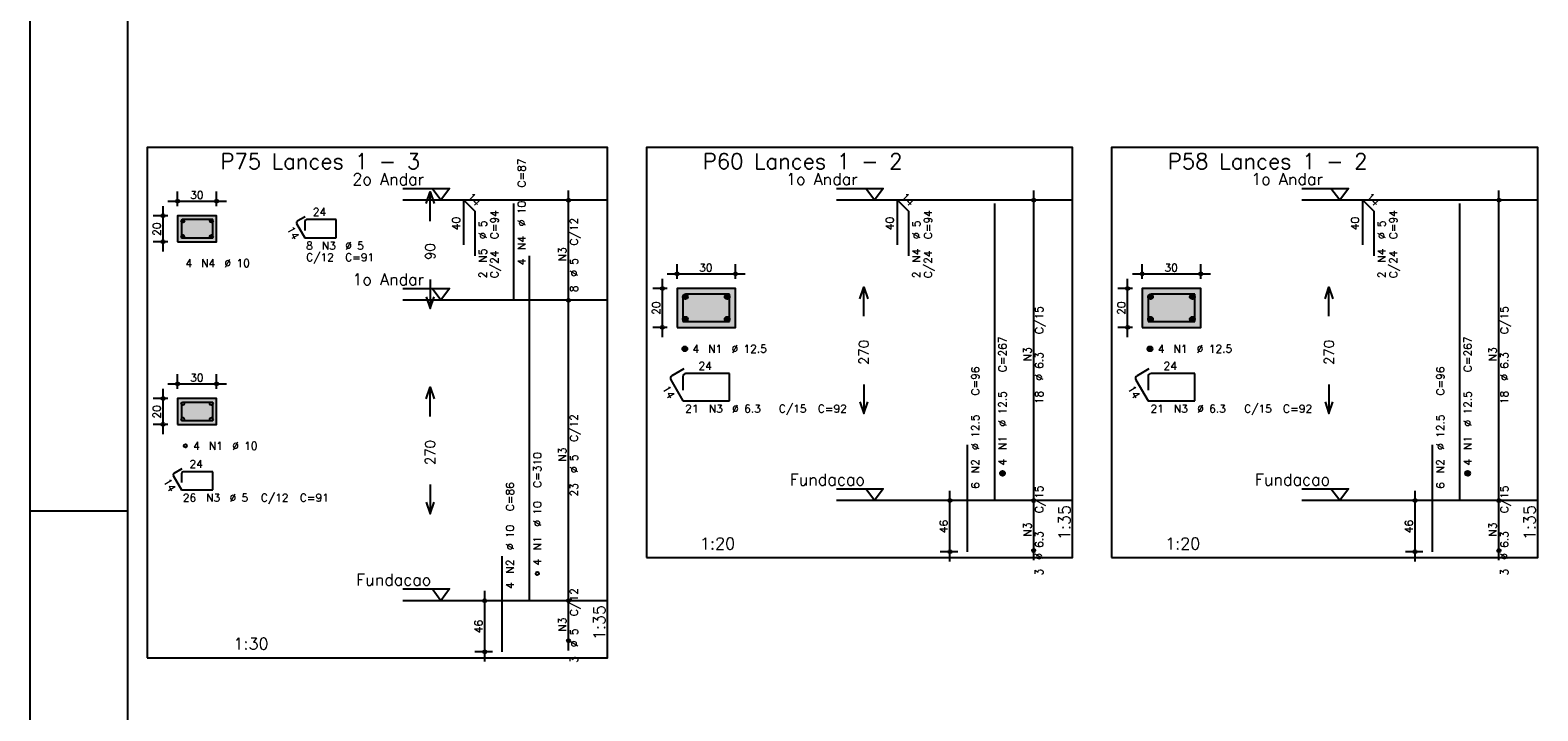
# Model space of a CAD drawing. Extents: x 0 to 119, y 0 to 84.
# Tile 2 of 20: x 0 to 39, y 25 to 42. Entities that reach past the tile are written whole.
import ezdxf

# ---------------------------------------------------------------- set-up
doc = ezdxf.new("R2010")
doc.units = 0
doc.linetypes.add('ESTILO_TQS_0002', pattern=[0.4, 0.1, -0.3])
for name, color, linetype in [('1', 1, 'CONTINUOUS'), ('2', 2, 'CONTINUOUS'), ('3', 3, 'CONTINUOUS'), ('4', 4, 'CONTINUOUS'), ('6', 6, 'CONTINUOUS'), ('7', 7, 'CONTINUOUS'), ('8', 8, 'CONTINUOUS')]:
    doc.layers.add(name, color=color, linetype=linetype)
doc.styles.get("Standard").update_dxf_attribs({"font": 'ROMANS.SHX'})

msp = doc.modelspace()

# ---------------------------------------------------------------- linework, layer by layer
at = {"layer": '1', "linetype": 'CONTINUOUS'}
for p, q in [((0, 0), (0, 84.099998)), ((0, 29.700001), (2.5, 29.700001))]:
    msp.add_line(p, q, dxfattribs=at)
for points in [[(3, 25.932268), (14.815, 25.932268), (14.815, 39.032268), (3, 39.032268), (3, 25.932268)], [(15.815, 28.503934), (26.7525, 28.503934), (26.7525, 39.032506), (15.815, 39.032506), (15.815, 28.503934)], [(27.7525, 28.503934), (38.69, 28.503934), (38.69, 39.032506), (27.7525, 39.032506), (27.7525, 28.503934)], [(9.565, 37.982268), (10.765, 37.982268), (10.54, 37.682268), (10.315, 37.982268)], [(20.6925, 37.982506), (21.8925, 37.982506), (21.6675, 37.682506), (21.4425, 37.982506)], [(32.63, 37.982506), (33.83, 37.982506), (33.605, 37.682506), (33.38, 37.982506)], [(14.815, 37.682268), (9.565, 37.682268)], [(26.7525, 37.682506), (20.6925, 37.682506)], [(38.69, 37.682506), (32.63, 37.682506)], [(9.565, 35.410839), (10.765, 35.410839), (10.54, 35.110839), (10.315, 35.410839)], [(14.815, 35.110839), (9.565, 35.110839)], [(20.6925, 30.26822), (21.8925, 30.26822), (21.6675, 29.96822), (21.4425, 30.26822)], [(32.63, 30.26822), (33.83, 30.26822), (33.605, 29.96822), (33.38, 30.26822)], [(26.7525, 29.96822), (20.6925, 29.96822)], [(38.69, 29.96822), (32.63, 29.96822)], [(9.565, 27.696553), (10.765, 27.696553), (10.54, 27.396553), (10.315, 27.696553)], [(14.815, 27.396553), (9.565, 27.396553)]]:
    msp.add_lwpolyline(points, dxfattribs=at)
at = {"layer": '1', "linetype": 'ESTILO_TQS_0002'}
for points in [[(3.785, 36.61572), (4.785, 36.61572), (4.785, 37.282387), (3.785, 37.282387), (3.785, 36.61572)], [(16.6, 34.415363), (18.1, 34.415363), (18.1, 35.415363), (16.6, 35.415363), (16.6, 34.415363)], [(28.5375, 34.415363), (30.0375, 34.415363), (30.0375, 35.415363), (28.5375, 35.415363), (28.5375, 34.415363)], [(3.785, 31.922863), (4.785, 31.922863), (4.785, 32.58953), (3.785, 32.58953), (3.785, 31.922863)]]:
    msp.add_lwpolyline(points, dxfattribs=at)
at = {"layer": '2', "linetype": 'CONTINUOUS'}
for p, q in [((13.815, 34.860839), (13.815, 37.932268)), ((25.7525, 29.71822), (25.7525, 37.932506)), ((37.69, 29.71822), (37.69, 37.932506)), ((3.41, 36.36572), (3.41, 37.532387)), ((3.535, 37.657387), (5.035, 37.657387)), ((3.785, 37.532387), (3.785, 37.907387)), ((4.785, 37.532387), (4.785, 37.907387)), ((13.815, 37.682268), (13.815, 37.682268)), ((25.7525, 37.682506), (25.7525, 37.682506)), ((37.69, 37.682506), (37.69, 37.682506)), ((3.535, 37.282387), (3.16, 37.282387)), ((3.785, 37.282387), (3.785, 37.282387)), ((3.785, 37.282387), (3.785, 37.282387)), ((4.785, 37.282387), (4.785, 37.282387)), ((3.535, 36.61572), (3.16, 36.61572)), ((3.785, 36.61572), (3.785, 36.61572)), ((16.6, 35.665363), (16.6, 36.040363)), ((18.1, 35.665363), (18.1, 36.040363)), ((28.5375, 35.665363), (28.5375, 36.040363)), ((30.0375, 35.665363), (30.0375, 36.040363)), ((16.225, 34.165363), (16.225, 35.665363)), ((16.35, 35.790363), (18.35, 35.790363)), ((28.1625, 34.165363), (28.1625, 35.665363)), ((28.2875, 35.790363), (30.2875, 35.790363)), ((13.815, 27.146553), (13.815, 35.360839)), ((16.35, 35.415363), (15.975, 35.415363)), ((16.6, 35.415363), (16.6, 35.415363)), ((16.6, 35.415363), (16.6, 35.415363)), ((18.1, 35.415363), (18.1, 35.415363)), ((28.2875, 35.415363), (27.9125, 35.415363)), ((28.5375, 35.415363), (28.5375, 35.415363)), ((28.5375, 35.415363), (28.5375, 35.415363)), ((30.0375, 35.415363), (30.0375, 35.415363)), ((13.815, 35.110839), (13.815, 35.110839)), ((13.815, 35.110839), (13.815, 35.110839)), ((16.35, 34.415363), (15.975, 34.415363)), ((16.6, 34.415363), (16.6, 34.415363)), ((28.2875, 34.415363), (27.9125, 34.415363)), ((28.5375, 34.415363), (28.5375, 34.415363)), ((3.535, 32.96453), (5.035, 32.96453)), ((3.785, 32.83953), (3.785, 33.21453)), ((4.785, 32.83953), (4.785, 33.21453)), ((3.535, 32.58953), (3.16, 32.58953)), ((3.41, 31.672863), (3.41, 32.83953)), ((3.785, 32.58953), (3.785, 32.58953)), ((3.785, 32.58953), (3.785, 32.58953)), ((4.785, 32.58953), (4.785, 32.58953)), ((3.535, 31.922863), (3.16, 31.922863)), ((3.785, 31.922863), (3.785, 31.922863)), ((23.6025, 28.403934), (23.6025, 30.21822)), ((25.7525, 28.432506), (25.7525, 30.21822)), ((35.54, 28.403934), (35.54, 30.21822)), ((37.69, 28.432506), (37.69, 30.21822)), ((23.8025, 29.96822), (23.3525, 29.96822)), ((24.0525, 29.96822), (24.0525, 29.96822)), ((25.7525, 29.96822), (25.7525, 29.96822)), ((25.7525, 29.96822), (25.7525, 29.96822)), ((35.74, 29.96822), (35.29, 29.96822)), ((35.99, 29.96822), (35.99, 29.96822)), ((37.69, 29.96822), (37.69, 29.96822)), ((37.69, 29.96822), (37.69, 29.96822)), ((23.8025, 28.653934), (23.3525, 28.653934)), ((24.0525, 28.653934), (24.0525, 28.653934)), ((25.7525, 28.682506), (25.7525, 28.682506)), ((35.74, 28.653934), (35.29, 28.653934)), ((35.99, 28.653934), (35.99, 28.653934)), ((37.69, 28.682506), (37.69, 28.682506)), ((11.665, 25.832268), (11.665, 27.646553)), ((13.815, 26.117982), (13.815, 27.646553)), ((11.865, 27.396553), (11.415, 27.396553)), ((12.115, 27.396553), (12.115, 27.396553)), ((13.815, 27.396553), (13.815, 27.396553)), ((13.815, 27.396553), (13.815, 27.396553)), ((13.815, 26.367982), (13.815, 26.367982)), ((11.865, 26.082268), (11.415, 26.082268)), ((12.115, 26.082268), (12.115, 26.082268))]:
    msp.add_line(p, q, dxfattribs=at)
for points in [[(10.165, 37.596553), (10.265, 37.896553), (10.365, 37.596553)], [(10.265, 37.146553), (10.265, 37.896553)], [(3.785, 36.61572), (4.785, 36.61572), (4.785, 37.282387), (3.785, 37.282387), (3.785, 36.61572)], [(10.265, 35.646553), (10.265, 34.896553)], [(16.6, 34.415363), (18.1, 34.415363), (18.1, 35.415363), (16.6, 35.415363), (16.6, 34.415363)], [(21.2925, 35.150363), (21.3925, 35.450363), (21.4925, 35.150363)], [(21.3925, 34.700363), (21.3925, 35.450363)], [(28.5375, 34.415363), (30.0375, 34.415363), (30.0375, 35.415363), (28.5375, 35.415363), (28.5375, 34.415363)], [(33.23, 35.150363), (33.33, 35.450363), (33.43, 35.150363)], [(33.33, 34.700363), (33.33, 35.450363)], [(10.165, 35.196553), (10.265, 34.896553), (10.365, 35.196553)], [(21.3925, 32.950363), (21.3925, 32.200363)], [(33.33, 32.950363), (33.33, 32.200363)], [(3.785, 31.922863), (4.785, 31.922863), (4.785, 32.58953), (3.785, 32.58953), (3.785, 31.922863)], [(10.165, 32.578696), (10.265, 32.878696), (10.365, 32.578696)], [(10.265, 32.128696), (10.265, 32.878696)], [(21.2925, 32.500363), (21.3925, 32.200363), (21.4925, 32.500363)], [(33.23, 32.500363), (33.33, 32.200363), (33.43, 32.500363)], [(10.265, 30.378696), (10.265, 29.628696)], [(10.165, 29.928696), (10.265, 29.628696), (10.365, 29.928696)]]:
    msp.add_lwpolyline(points, dxfattribs=at)
for centre, radius in [((3.785, 37.657387), 0.04), ((3.785, 37.657387), 0.02), ((4.785, 37.657387), 0.04), ((4.785, 37.657387), 0.02), ((13.815, 37.682268), 0.041625), ((13.815, 37.682268), 0.02075), ((25.7525, 37.682506), 0.041625), ((25.7525, 37.682506), 0.02075), ((37.69, 37.682506), 0.041625), ((37.69, 37.682506), 0.02075), ((3.41, 37.282387), 0.04), ((3.41, 37.282387), 0.02), ((3.41, 36.61572), 0.04), ((3.41, 36.61572), 0.02), ((16.6, 35.790363), 0.04), ((16.6, 35.790363), 0.02), ((18.1, 35.790363), 0.04), ((18.1, 35.790363), 0.02), ((28.5375, 35.790363), 0.04), ((28.5375, 35.790363), 0.02), ((30.0375, 35.790363), 0.04), ((30.0375, 35.790363), 0.02), ((16.225, 35.415363), 0.04), ((16.225, 35.415363), 0.02), ((28.1625, 35.415363), 0.04), ((28.1625, 35.415363), 0.02), ((13.815, 35.110839), 0.041625), ((13.815, 35.110839), 0.041625), ((13.815, 35.110839), 0.02075), ((13.815, 35.110839), 0.02075), ((16.225, 34.415363), 0.04), ((16.225, 34.415363), 0.02), ((28.1625, 34.415363), 0.04), ((28.1625, 34.415363), 0.02), ((3.785, 32.96453), 0.04), ((3.785, 32.96453), 0.02), ((4.785, 32.96453), 0.04), ((4.785, 32.96453), 0.02), ((3.41, 32.58953), 0.04), ((3.41, 32.58953), 0.02), ((3.41, 31.922863), 0.04), ((3.41, 31.922863), 0.02), ((23.6025, 29.96822), 0.04), ((23.6025, 29.96822), 0.02), ((25.7525, 29.96822), 0.041625), ((25.7525, 29.96822), 0.041625), ((25.7525, 29.96822), 0.02075), ((25.7525, 29.96822), 0.02075), ((35.54, 29.96822), 0.04), ((35.54, 29.96822), 0.02), ((37.69, 29.96822), 0.041625), ((37.69, 29.96822), 0.041625), ((37.69, 29.96822), 0.02075), ((37.69, 29.96822), 0.02075), ((23.6025, 28.653934), 0.04), ((23.6025, 28.653934), 0.02), ((25.7525, 28.682506), 0.041625), ((25.7525, 28.682506), 0.02075), ((35.54, 28.653934), 0.04), ((35.54, 28.653934), 0.02), ((37.69, 28.682506), 0.041625), ((37.69, 28.682506), 0.02075), ((11.665, 27.396553), 0.04), ((11.665, 27.396553), 0.02), ((13.815, 27.396553), 0.041625), ((13.815, 27.396553), 0.041625), ((13.815, 27.396553), 0.02075), ((13.815, 27.396553), 0.02075), ((13.815, 26.367982), 0.041625), ((13.815, 26.367982), 0.02075), ((11.665, 26.082268), 0.04), ((11.665, 26.082268), 0.02)]:
    msp.add_circle(centre, radius, dxfattribs=at)
for points in [[(3.785, 36.61572), (4.785, 36.61572), (4.785, 37.282387)], [(3.785, 36.61572), (4.785, 37.282387), (3.785, 37.282387)], [(3.785, 36.61572), (3.785, 37.282387), (3.785, 36.61572)], [(16.6, 34.415363), (18.1, 34.415363), (18.1, 35.415363)], [(16.6, 34.415363), (18.1, 35.415363), (16.6, 35.415363)], [(16.6, 34.415363), (16.6, 35.415363), (16.6, 34.415363)], [(28.5375, 34.415363), (30.0375, 34.415363), (30.0375, 35.415363)], [(28.5375, 34.415363), (30.0375, 35.415363), (28.5375, 35.415363)], [(28.5375, 34.415363), (28.5375, 35.415363), (28.5375, 34.415363)], [(3.785, 31.922863), (4.785, 31.922863), (4.785, 32.58953)], [(3.785, 31.922863), (4.785, 32.58953), (3.785, 32.58953)], [(3.785, 31.922863), (3.785, 32.58953), (3.785, 31.922863)]]:
    msp.add_solid(points, dxfattribs=at)
at = {"layer": '3', "linetype": 'CONTINUOUS'}
for p, q in [((3.877104, 37.143179), (3.924207, 37.190282)), ((3.87711, 37.15497), (3.912454, 37.190314)), ((3.879554, 37.133844), (3.933559, 37.187849)), ((3.883588, 37.126093), (3.941314, 37.183819)), ((3.888886, 37.119606), (3.947805, 37.178525)), ((3.895374, 37.114309), (3.953106, 37.172041)), ((3.903132, 37.110282), (3.957106, 37.164255)), ((3.912448, 37.107813), (3.959595, 37.15496)), ((3.924252, 37.107831), (3.959598, 37.143178)), ((4.610437, 37.143179), (4.65754, 37.190282)), ((4.610443, 37.15497), (4.645787, 37.190314)), ((4.612887, 37.133844), (4.666892, 37.187849)), ((4.616921, 37.126093), (4.674647, 37.183819)), ((4.622219, 37.119606), (4.681139, 37.178525)), ((4.628708, 37.114309), (4.68644, 37.172041)), ((4.636466, 37.110282), (4.690439, 37.164255)), ((4.645782, 37.107813), (4.692928, 37.15496)), ((4.657585, 37.107831), (4.692932, 37.143178)), ((3.877104, 36.743179), (3.924207, 36.790282)), ((3.87711, 36.75497), (3.912454, 36.790314)), ((3.879554, 36.733844), (3.933559, 36.787849)), ((3.883588, 36.726093), (3.941314, 36.783819)), ((3.888886, 36.719606), (3.947805, 36.778525)), ((3.895374, 36.714309), (3.953106, 36.772041)), ((3.903132, 36.710282), (3.957106, 36.764255)), ((4.610437, 36.743179), (4.65754, 36.790282)), ((4.610443, 36.75497), (4.645787, 36.790314)), ((4.612887, 36.733844), (4.666892, 36.787849)), ((4.616921, 36.726093), (4.674647, 36.783819)), ((4.622219, 36.719606), (4.681139, 36.778525)), ((4.628708, 36.714309), (4.68644, 36.772041)), ((4.636466, 36.710282), (4.690439, 36.764255)), ((3.912448, 36.707813), (3.959595, 36.75496)), ((3.924252, 36.707831), (3.959598, 36.743178)), ((4.645782, 36.707813), (4.692928, 36.75496)), ((4.657585, 36.707831), (4.692932, 36.743178)), ((16.750656, 35.194052), (16.82131, 35.264706)), ((16.750665, 35.211738), (16.803681, 35.264754)), ((16.754331, 35.180049), (16.835338, 35.261056)), ((16.760382, 35.168422), (16.846971, 35.255012)), ((16.768328, 35.158691), (16.856708, 35.247071)), ((16.778062, 35.150747), (16.864659, 35.237345)), ((16.789698, 35.144706), (16.870658, 35.225666)), ((16.803673, 35.141002), (16.874393, 35.211723)), ((17.825656, 35.194052), (17.89631, 35.264706)), ((17.825665, 35.211738), (17.878681, 35.264754)), ((17.829331, 35.180049), (17.910338, 35.261056)), ((17.835382, 35.168422), (17.921971, 35.255012)), ((17.843328, 35.158691), (17.931708, 35.247071)), ((17.853062, 35.150747), (17.939659, 35.237345)), ((17.864698, 35.144706), (17.945658, 35.225666)), ((17.878673, 35.141002), (17.949393, 35.211723)), ((28.688156, 35.194052), (28.75881, 35.264706)), ((28.688165, 35.211738), (28.741181, 35.264754)), ((28.691831, 35.180049), (28.772838, 35.261056)), ((28.697882, 35.168422), (28.784471, 35.255012)), ((28.705828, 35.158691), (28.794208, 35.247071)), ((28.715562, 35.150747), (28.802159, 35.237345)), ((28.727198, 35.144706), (28.808158, 35.225666)), ((28.741173, 35.141002), (28.811893, 35.211723)), ((29.763156, 35.194052), (29.83381, 35.264706)), ((29.763165, 35.211738), (29.816181, 35.264754)), ((29.766831, 35.180049), (29.847838, 35.261056)), ((29.772882, 35.168422), (29.859471, 35.255012)), ((29.780828, 35.158691), (29.869208, 35.247071)), ((29.790562, 35.150747), (29.877159, 35.237345)), ((29.802198, 35.144706), (29.883158, 35.225666)), ((29.816173, 35.141002), (29.886893, 35.211723)), ((16.821378, 35.14103), (16.874397, 35.19405)), ((17.896378, 35.14103), (17.949397, 35.19405)), ((28.758878, 35.14103), (28.811897, 35.19405)), ((29.833878, 35.14103), (29.886897, 35.19405)), ((16.750656, 34.619052), (16.82131, 34.689706)), ((16.750665, 34.636738), (16.803681, 34.689754)), ((16.754331, 34.605049), (16.835338, 34.686056)), ((16.760382, 34.593422), (16.846971, 34.680012)), ((16.768328, 34.583691), (16.856708, 34.672071)), ((16.778062, 34.575747), (16.864659, 34.662345)), ((16.789698, 34.569706), (16.870658, 34.650666)), ((16.803673, 34.566002), (16.874393, 34.636723)), ((16.821378, 34.56603), (16.874397, 34.61905)), ((17.825656, 34.619052), (17.89631, 34.689706)), ((17.825665, 34.636738), (17.878681, 34.689754)), ((17.829331, 34.605049), (17.910338, 34.686056)), ((17.835382, 34.593422), (17.921971, 34.680012)), ((17.843328, 34.583691), (17.931708, 34.672071)), ((17.853062, 34.575747), (17.939659, 34.662345)), ((17.864698, 34.569706), (17.945658, 34.650666)), ((17.878673, 34.566002), (17.949393, 34.636723)), ((17.896378, 34.56603), (17.949397, 34.61905)), ((28.688156, 34.619052), (28.75881, 34.689706)), ((28.688165, 34.636738), (28.741181, 34.689754)), ((28.691831, 34.605049), (28.772838, 34.686056)), ((28.697882, 34.593422), (28.784471, 34.680012)), ((28.705828, 34.583691), (28.794208, 34.672071)), ((28.715562, 34.575747), (28.802159, 34.662345)), ((28.727198, 34.569706), (28.808158, 34.650666)), ((28.741173, 34.566002), (28.811893, 34.636723)), ((28.758878, 34.56603), (28.811897, 34.61905)), ((29.763156, 34.619052), (29.83381, 34.689706)), ((29.763165, 34.636738), (29.816181, 34.689754)), ((29.766831, 34.605049), (29.847838, 34.686056)), ((29.772882, 34.593422), (29.859471, 34.680012)), ((29.780828, 34.583691), (29.869208, 34.672071)), ((29.790562, 34.575747), (29.877159, 34.662345)), ((29.802198, 34.569706), (29.883158, 34.650666)), ((29.816173, 34.566002), (29.886893, 34.636723)), ((29.833878, 34.56603), (29.886897, 34.61905)), ((16.738156, 33.856552), (16.80881, 33.927206)), ((16.738165, 33.874238), (16.791181, 33.927254)), ((16.741831, 33.842549), (16.822838, 33.923556)), ((16.747882, 33.830922), (16.834471, 33.917512)), ((16.755828, 33.821191), (16.844208, 33.909571)), ((16.765562, 33.813247), (16.852159, 33.899845)), ((16.777198, 33.807206), (16.858158, 33.888166)), ((16.791173, 33.803502), (16.861893, 33.874223)), ((16.808878, 33.80353), (16.861897, 33.85655)), ((28.675656, 33.856552), (28.74631, 33.927206)), ((28.675665, 33.874238), (28.728681, 33.927254)), ((28.679331, 33.842549), (28.760338, 33.923556)), ((28.685382, 33.830922), (28.771971, 33.917512)), ((28.693328, 33.821191), (28.781708, 33.909571)), ((28.703062, 33.813247), (28.789659, 33.899845)), ((28.714698, 33.807206), (28.795658, 33.888166)), ((28.728673, 33.803502), (28.799393, 33.874223)), ((28.746378, 33.80353), (28.799397, 33.85655)), ((24.890656, 30.659409), (24.96131, 30.730063)), ((24.890665, 30.677095), (24.943681, 30.730112)), ((24.894331, 30.645407), (24.975338, 30.726413)), ((24.900382, 30.633779), (24.986971, 30.720369)), ((24.908328, 30.624048), (24.996708, 30.712428)), ((24.918062, 30.616104), (25.004659, 30.702702)), ((24.929698, 30.610063), (25.010658, 30.691023)), ((24.943673, 30.60636), (25.014393, 30.67708)), ((24.961378, 30.606387), (25.014397, 30.659407)), ((36.828156, 30.659409), (36.89881, 30.730063)), ((36.828165, 30.677095), (36.881181, 30.730112)), ((36.831831, 30.645407), (36.912838, 30.726413)), ((36.837882, 30.633779), (36.924471, 30.720369)), ((36.845828, 30.624048), (36.934208, 30.712428)), ((36.855562, 30.616104), (36.942159, 30.702702)), ((36.867198, 30.610063), (36.948158, 30.691023)), ((36.881173, 30.60636), (36.951893, 30.67708)), ((36.898878, 30.606387), (36.951897, 30.659407))]:
    msp.add_line(p, q, dxfattribs=at)
for centre, radius in [((3.918333, 37.149053), 0.041667), ((4.651667, 37.149053), 0.041667), ((3.918333, 36.749053), 0.041667), ((4.651667, 36.749053), 0.041667), ((16.8125, 35.202863), 0.0625), ((17.8875, 35.202863), 0.0625), ((28.75, 35.202863), 0.0625), ((29.825, 35.202863), 0.0625), ((16.8125, 34.627863), 0.0625), ((17.8875, 34.627863), 0.0625), ((28.75, 34.627863), 0.0625), ((29.825, 34.627863), 0.0625), ((16.8, 33.865363), 0.0625), ((28.7375, 33.865363), 0.0625), ((3.918333, 32.456196), 0.041667), ((4.651667, 32.456196), 0.041667), ((3.918333, 32.056196), 0.041667), ((4.651667, 32.056196), 0.041667), ((3.985, 31.372863), 0.041667), ((24.9525, 30.66822), 0.0625), ((36.89, 30.66822), 0.0625), ((13.015, 28.096553), 0.041667)]:
    msp.add_circle(centre, radius, dxfattribs=at)
at = {"layer": '4', "linetype": 'CONTINUOUS'}
for p, q in [((4.16, 37.182387), (3.926667, 37.182387)), ((4.685, 37.182387), (3.926667, 37.182387)), ((4.685, 36.71572), (4.685, 37.182387)), ((3.885, 37.14072), (3.885, 36.71572)), ((3.885, 37.14072), (3.885, 36.907387)), ((3.885, 36.71572), (4.685, 36.71572)), ((17.1785, 35.265613), (16.8285, 35.265613)), ((17.95025, 35.265613), (16.8285, 35.265613)), ((17.95025, 34.565113), (17.95025, 35.265613)), ((29.116, 35.265613), (28.766, 35.265613)), ((29.88775, 35.265613), (28.766, 35.265613)), ((29.88775, 34.565113), (29.88775, 35.265613)), ((16.74975, 35.186863), (16.74975, 34.565113)), ((16.74975, 35.186863), (16.74975, 34.836863)), ((28.68725, 35.186863), (28.68725, 34.565113)), ((28.68725, 35.186863), (28.68725, 34.836863)), ((16.74975, 34.565113), (17.95025, 34.565113)), ((28.68725, 34.565113), (29.88775, 34.565113)), ((3.885, 32.447863), (3.885, 32.022863)), ((3.885, 32.447863), (3.885, 32.21453)), ((4.16, 32.48953), (3.926667, 32.48953)), ((4.685, 32.48953), (3.926667, 32.48953)), ((4.685, 32.022863), (4.685, 32.48953)), ((3.885, 32.022863), (4.685, 32.022863))]:
    msp.add_line(p, q, dxfattribs=at)
for centre, radius in [((3.926667, 37.14072), 0.041667), ((3.926667, 37.14072), 0.041667), ((16.8285, 35.186863), 0.07875), ((16.8285, 35.186863), 0.07875), ((28.766, 35.186863), 0.07875), ((28.766, 35.186863), 0.07875), ((3.926667, 32.447863), 0.041667), ((3.926667, 32.447863), 0.041667)]:
    msp.add_arc(centre, radius, 90, 180, dxfattribs=at)
at = {"layer": '6', "linetype": 'CONTINUOUS'}
for p, q in [((11.13216, 36.53941), (11.13216, 37.682268)), ((11.13216, 37.682268), (11.415003, 37.399425)), ((12.415, 35.110839), (12.415, 37.596553)), ((22.25966, 36.539649), (22.25966, 37.682506)), ((22.25966, 37.682506), (22.542503, 37.399663)), ((24.7525, 29.96822), (24.7525, 37.596791)), ((34.19716, 36.539649), (34.19716, 37.682506)), ((34.19716, 37.682506), (34.480003, 37.399663)), ((36.69, 29.96822), (36.69, 37.596791)), ((7.05649, 37.257365), (6.854418, 37.140699)), ((7.851667, 37.182387), (7.093333, 37.182387)), ((7.851667, 36.71572), (7.851667, 37.182387)), ((11.415003, 37.399425), (11.415003, 36.256568)), ((22.542503, 37.399663), (22.542503, 36.256806)), ((34.480003, 37.399663), (34.480003, 36.256806)), ((6.839167, 37.083781), (7.051667, 36.71572)), ((7.051667, 37.14072), (7.051667, 36.907387)), ((7.051667, 36.71572), (7.851667, 36.71572)), ((12.815, 27.396553), (12.815, 36.253696)), ((16.770808, 33.348639), (16.4677, 33.173639)), ((28.708308, 33.348639), (28.4052, 33.173639)), ((16.438875, 33.066064), (16.74975, 32.527613)), ((16.74975, 33.149363), (16.74975, 32.799363)), ((17.95025, 33.228113), (16.8285, 33.228113)), ((17.95025, 32.527613), (17.95025, 33.228113)), ((28.376375, 33.066064), (28.68725, 32.527613)), ((28.68725, 33.149363), (28.68725, 32.799363)), ((29.88775, 33.228113), (28.766, 33.228113)), ((29.88775, 32.527613), (29.88775, 33.228113)), ((16.74975, 32.527613), (17.95025, 32.527613)), ((28.68725, 32.527613), (29.88775, 32.527613)), ((24.0525, 28.653934), (24.0525, 31.396791)), ((35.99, 28.653934), (35.99, 31.396791)), ((3.6725, 30.60759), (3.885, 30.23953)), ((3.889824, 30.781175), (3.687751, 30.664508)), ((3.885, 30.66453), (3.885, 30.431196)), ((4.685, 30.706196), (3.926667, 30.706196)), ((4.685, 30.23953), (4.685, 30.706196)), ((3.885, 30.23953), (4.685, 30.23953)), ((12.115, 26.082268), (12.115, 28.53941))]:
    msp.add_line(p, q, dxfattribs=at)
for centre, radius, start, end in [((7.093333, 37.14072), 0.041667, 90, 180), ((6.875251, 37.104614), 0.041667, 120, 210), ((16.507075, 33.105439), 0.07875, 120, 210), ((16.8285, 33.149363), 0.07875, 90, 180), ((28.444575, 33.105439), 0.07875, 120, 210), ((28.766, 33.149363), 0.07875, 90, 180), ((3.708584, 30.628424), 0.041667, 120, 210), ((3.926667, 30.66453), 0.041667, 90, 180)]:
    msp.add_arc(centre, radius, start, end, dxfattribs=at)
at = {"layer": '8', "linetype": 'CONTINUOUS'}
msp.add_line((2.5, 83.099998), (2.5, 1), dxfattribs=at)

# ---------------------------------------------------------------- texts
at = {"layer": '1', "linetype": 'CONTINUOUS'}
for s, p in [(' 2o Andar', (8.065, 38.072268)), (' 1o Andar', (19.1925, 38.072506)), (' 1o Andar', (31.13, 38.072506)), (' 1o Andar', (8.065, 35.500839)), ('Fundacao', (19.4925, 30.35822)), ('Fundacao', (31.43, 30.35822)), ('Fundacao', (8.365, 27.786553))]:
    msp.add_text(s, height=0.3, dxfattribs=at).set_placement(p)
at = {"layer": '2', "linetype": 'CONTINUOUS'}
for s, height, rotation, p in [('C=87', 0.2, 90, (12.715, 38.010839)), ('14', 0.2, 315, (11.202871, 37.752978)), ('%%c 10', 0.2, 90, (12.715, 37.010839)), ('14', 0.2, 315, (22.330371, 37.753216)), ('14', 0.2, 315, (34.267871, 37.753216)), ('40', 0.2, 90, (11.03216, 36.910839)), ('C=94', 0.2, 90, (12.015, 36.682268)), ('40', 0.2, 90, (22.15966, 36.911077)), ('C=94', 0.2, 90, (23.1425, 36.682506)), ('40', 0.2, 90, (34.09716, 36.911077)), ('C=94', 0.2, 90, (35.08, 36.682506)), ('20', 0.2, 90, (3.35, 36.769053)), ('14', 0.2, 300, (6.575192, 36.940998)), ('%%c 5', 0.2, 90, (11.715, 36.682268)), ('C/12', 0.2, 90, (14.055, 36.516553)), ('%%c 5', 0.2, 90, (22.8425, 36.682506)), ('%%c 5', 0.2, 90, (34.78, 36.682506)), ('90', 0.25, 90, (10.39, 36.146553)), ('N5', 0.2, 90, (11.715, 36.082268)), ('N4', 0.2, 90, (12.715, 36.410839)), ('N3', 0.2, 90, (13.755, 36.116553)), ('N4', 0.2, 90, (22.8425, 36.082506)), ('N4', 0.2, 90, (34.78, 36.082506)), ('C/24', 0.2, 90, (12.015, 35.682268)), ('4', 0.2, 90, (12.715, 36.010839)), ('%%c 5', 0.2, 90, (14.055, 35.716553)), ('C/24', 0.2, 90, (23.1425, 35.682506)), ('C/24', 0.2, 90, (35.08, 35.682506)), ('2', 0.2, 90, (11.715, 35.682268)), ('2', 0.2, 90, (22.8425, 35.682506)), ('2', 0.2, 90, (34.78, 35.682506)), ('8', 0.2, 90, (14.055, 35.316553)), ('20', 0.2, 90, (16.165, 34.735363)), ('20', 0.2, 90, (28.1025, 34.735363)), ('C/15', 0.2, 90, (25.9925, 34.245363)), ('C/15', 0.2, 90, (37.93, 34.245363)), ('270', 0.25, 90, (21.5175, 33.450363)), ('C=267', 0.2, 90, (25.0525, 33.26822)), ('N3', 0.2, 90, (25.6925, 33.545363)), ('%%c 6.3', 0.2, 90, (25.9925, 33.045363)), ('270', 0.25, 90, (33.455, 33.450363)), ('C=267', 0.2, 90, (36.99, 33.26822)), ('N3', 0.2, 90, (37.63, 33.545363)), ('%%c 6.3', 0.2, 90, (37.93, 33.045363)), ('C=96', 0.2, 90, (24.3525, 32.66822)), ('C=96', 0.2, 90, (36.29, 32.66822)), ('14', 0.2, 300, (16.214817, 32.854143)), ('14', 0.2, 300, (28.152317, 32.854143)), ('%%c 12.5', 0.2, 90, (25.0525, 31.86822)), ('18', 0.2, 90, (25.9925, 32.445363)), ('%%c 12.5', 0.2, 90, (36.99, 31.86822)), ('18', 0.2, 90, (37.93, 32.445363)), ('20', 0.2, 90, (3.35, 32.076196)), ('C/12', 0.2, 90, (14.055, 31.473696)), ('%%c 12.5', 0.2, 90, (24.3525, 31.26822)), ('%%c 12.5', 0.2, 90, (36.29, 31.26822)), ('270', 0.25, 90, (10.39, 30.878696)), ('N1', 0.2, 90, (25.0525, 31.26822)), ('N1', 0.2, 90, (36.99, 31.26822)), ('C=310', 0.2, 90, (13.115, 30.296553)), ('N3', 0.2, 90, (13.755, 30.973696)), ('%%c 5', 0.2, 90, (14.055, 30.673696)), ('N2', 0.2, 90, (24.3525, 30.66822)), ('4', 0.2, 90, (25.0525, 30.86822)), ('N2', 0.2, 90, (36.29, 30.66822)), ('4', 0.2, 90, (36.99, 30.86822)), ('14', 0.2, 300, (3.408526, 30.464807)), ('C=86', 0.2, 90, (12.415, 29.696553)), ('23', 0.2, 90, (14.055, 30.073696)), ('6', 0.2, 90, (24.3525, 30.26822)), ('C/15', 0.2, 90, (25.9925, 29.645363)), ('6', 0.2, 90, (36.29, 30.26822)), ('C/15', 0.2, 90, (37.93, 29.645363)), ('%%c 10', 0.2, 90, (13.115, 29.296553)), ('46', 0.2, 90, (23.5425, 29.131077)), ('1:35', 0.3, 90, (26.6925, 28.953934)), ('46', 0.2, 90, (35.48, 29.131077)), ('1:35', 0.3, 90, (38.63, 28.953934)), ('%%c 10', 0.2, 90, (12.415, 28.696553)), ('N1', 0.2, 90, (13.115, 28.696553)), ('N3', 0.2, 90, (25.6925, 29.045363)), ('%%c 6.3', 0.2, 90, (25.9925, 28.445363)), ('N3', 0.2, 90, (37.63, 29.045363)), ('%%c 6.3', 0.2, 90, (37.93, 28.445363)), ('N2', 0.2, 90, (12.415, 28.096553)), ('4', 0.2, 90, (13.115, 28.296553)), ('3', 0.2, 90, (25.9925, 28.045363)), ('3', 0.2, 90, (37.93, 28.045363)), ('4', 0.2, 90, (12.415, 27.696553)), ('C/12', 0.2, 90, (14.055, 27.002268)), ('1:35', 0.3, 90, (14.755, 26.382268)), ('46', 0.2, 90, (11.605, 26.55941)), ('N3', 0.2, 90, (13.755, 26.602268)), ('%%c 5', 0.2, 90, (14.055, 26.202268)), ('3', 0.2, 90, (14.055, 25.802268))]:
    msp.add_text(s, height=height, rotation=rotation, dxfattribs=at).set_placement(p)
for s, height, p in [('30', 0.2, (4.105, 37.717387)), ('3', 0.01, (14.605, 37.682268)), ('1', 0.01, (26.5425, 37.682506)), ('1', 0.01, (38.48, 37.682506)), ('24', 0.2, (7.251667, 37.282387)), ('8', 0.2, (7.085, 36.41572)), ('N3', 0.2, (7.485, 36.41572)), ('%%c 5', 0.2, (8.085, 36.41572)), ('4', 0.2, (3.985, 35.96572)), ('N4', 0.2, (4.385, 35.96572)), ('%%c 10', 0.2, (4.985, 35.96572)), ('C/12', 0.2, (7.085, 36.11572)), ('C=91', 0.2, (8.085, 36.11572)), ('30', 0.2, (17.17, 35.850363)), ('30', 0.2, (29.1075, 35.850363)), ('2', 0.01, (14.605, 35.110839)), ('4', 0.2, (17, 33.765363)), ('N1', 0.2, (17.4, 33.765363)), ('%%c 12.5', 0.2, (18, 33.765363)), ('4', 0.2, (28.9375, 33.765363)), ('N1', 0.2, (29.3375, 33.765363)), ('%%c 12.5', 0.2, (29.9375, 33.765363)), ('24', 0.2, (17.15, 33.328113)), ('24', 0.2, (29.0875, 33.328113)), ('30', 0.2, (4.105, 33.02453)), ('21', 0.2, (16.8125, 32.227863)), ('N3', 0.2, (17.4125, 32.227863)), ('%%c 6.3', 0.2, (18.0125, 32.227863)), ('C/15', 0.2, (19.2125, 32.227863)), ('C=92', 0.2, (20.2125, 32.227863)), ('21', 0.2, (28.75, 32.227863)), ('N3', 0.2, (29.35, 32.227863)), ('%%c 6.3', 0.2, (29.95, 32.227863)), ('C/15', 0.2, (31.15, 32.227863)), ('C=92', 0.2, (32.15, 32.227863)), ('4', 0.2, (4.185, 31.272863)), ('N1', 0.2, (4.585, 31.272863)), ('%%c 10', 0.2, (5.185, 31.272863)), ('24', 0.2, (4.085, 30.806196)), ('26', 0.2, (3.918333, 29.93953)), ('N3', 0.2, (4.518333, 29.93953)), ('%%c 5', 0.2, (5.118333, 29.93953)), ('C/12', 0.2, (5.918333, 29.93953)), ('C=91', 0.2, (6.918333, 29.93953)), ('0', 0.01, (26.5425, 29.96822)), ('0', 0.01, (38.48, 29.96822)), ('1:20', 0.3, (17.18875, 28.713934)), ('1:20', 0.3, (29.12625, 28.713934)), ('0', 0.01, (14.605, 27.396553)), ('1:30', 0.3, (5.2175, 26.142268))]:
    msp.add_text(s, height=height, dxfattribs=at).set_placement(p)
at = {"layer": '7', "linetype": 'CONTINUOUS'}
for s, p in [('P75 Lances 1 - 3', (4.8825, 38.482268)), ('P60 Lances 1 - 2', (17.25875, 38.482506)), ('P58 Lances 1 - 2', (29.19625, 38.482506))]:
    msp.add_text(s, height=0.4, dxfattribs=at).set_placement(p)

doc.saveas('drawing.dxf')
